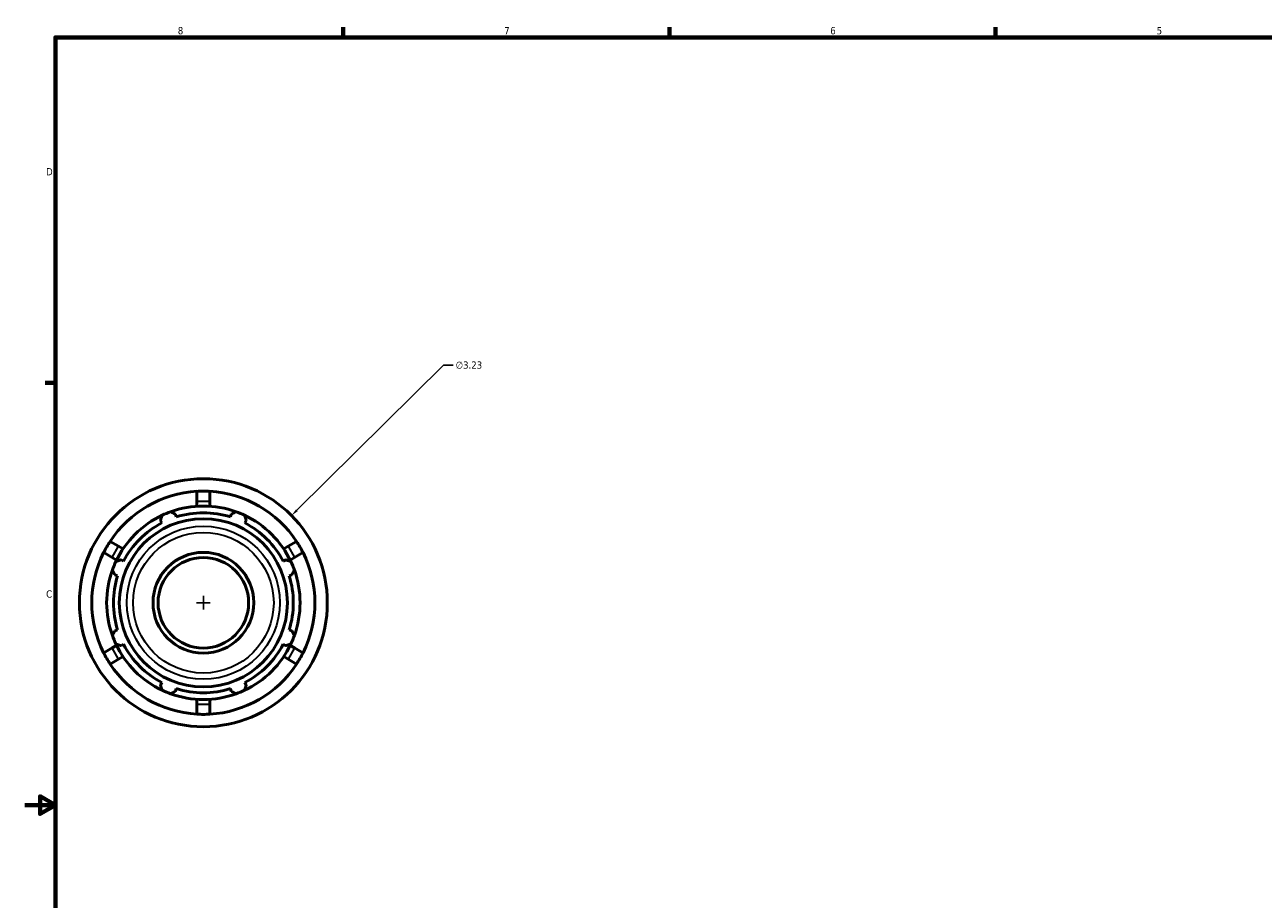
# Model space of a CAD drawing. Header units: inches. Extents: x -2.6 to 52, y -14.1 to 33.4.
# Tile 2 of 8: x 0.1 to 16.2, y 9.8 to 21.2. Entities that reach past the tile are written whole.
import ezdxf

# ---------------------------------------------------------------- set-up
doc = ezdxf.new("R2010")
doc.units = ezdxf.units.IN
doc.header["$MEASUREMENT"] = 0
for name, color, linetype, lineweight in [('Border (ANSI)', 7, 'Continuous', 70), ('Dimension (ANSI)', 7, 'Continuous', 25), ('Visible (ANSI)', 7, 'Continuous', 50), ('Visible Narrow (ANSI)', 7, 'Continuous', 35)]:
    doc.layers.add(name, color=color, linetype=linetype, lineweight=lineweight)
doc.styles.add('Note Text (ANSI)', font='tahoma.ttf')
doc.dimstyles.new('Default (ANSI)', dxfattribs={"dimtxt": 0.094488, "dimasz": 0.098425, "dimexe": 0.125, "dimexo": 0.0625, "dimgap": 0.031496, "dimtad": 0, "dimtih": 1, "dimtoh": 1, "dimrnd": 1e-08, "dimzin": 4, "dimdsep": 46, "dimtxsty": 'Note Text (ANSI)', "dimcen": 0.09, "dimdle": 0.393701, "dimclrd": 256, "dimclre": 256, "dimclrt": 5, "dimadec": 0, "dimazin": 1, "dimtfac": 1, "dimtofl": 0, "dimtmove": 0, "dimatfit": 3, "dimfxl": 1, "dimtolj": 1, "dimtzin": 4, "dimlwd": -1, "dimlwe": -1, "dimarcsym": 0})

# ---------------------------------------------------------------- blocks, each defined once
blk = doc.blocks.new('Borders Default Border')
at = {"layer": 'Border (ANSI)'}
for p, q in [((4.25, 21), (4.25, 21.134)), ((8.5, 21), (8.5, 21.134)), ((12.75, 21), (12.75, 21.134)), ((0.5, 16.5), (0.366, 16.5))]:
    blk.add_line(p, q, dxfattribs=at)
at = {"layer": 'Border (ANSI)', "flags": 128}
for points in [[(0.5, 1), (0.5, 21), (33.5, 21), (33.5, 1), (0.5, 1)], [(0.1, 11), (0.5, 11), (0.3, 11.115), (0.3, 10.885), (0.5, 11)]]:
    blk.add_lwpolyline(points, dxfattribs=at)
at = {"layer": 'Border (ANSI)', "color": 5, "true_color": 0x0000ff, "char_height": 0.0945, "attachment_point": 7, "style": 'Note Text (ANSI)'}
for s, insert in [('8', (2.094, 21.038)), ('7', (6.346, 21.04)), ('6', (10.595, 21.038)), ('5', (14.847, 21.038)), ('D', (0.378, 19.203)), ('C', (0.378, 13.701))]:
    blk.add_mtext(s, dxfattribs=dict(at, insert=insert))
blk = doc.blocks.new('*D10')
at = {"layer": 'Defpoints', "color": 0, "transparency": 16777216}
for p in [(3.576, 14.771), (1.278, 12.501)]:
    blk.add_point(p, dxfattribs=at)
at = {"layer": 'Dimension (ANSI)', "transparency": 16777216}
for p, q in [((5.556, 16.729), (3.646, 14.84)), ((5.682, 16.729), (5.556, 16.729)), ((2.427, 13.546), (2.427, 13.726)), ((2.337, 13.636), (2.517, 13.636))]:
    blk.add_line(p, q, dxfattribs=at)
blk.add_solid([(3.634, 14.852), (3.657, 14.829), (3.576, 14.771)], dxfattribs=at)
at = {"layer": 'Dimension (ANSI)', "color": 5, "transparency": 16777216, "insert": (5.714, 16.779), "char_height": 0.0945, "attachment_point": 1, "style": 'Note Text (ANSI)'}
blk.add_mtext('\\A1;∅3.23', dxfattribs=at)

msp = doc.modelspace()

# ---------------------------------------------------------------- linework, layer by layer
at = {"layer": 'Visible (ANSI)'}
for p, q in [((2.343, 14.96), (2.343, 15.087)), ((2.511, 15.087), (2.511, 14.96)), ((2.343, 14.893), (2.343, 14.96)), ((2.511, 14.96), (2.511, 14.893)), ((1.868, 14.709), (1.886, 14.675)), ((2.074, 14.754), (2.063, 14.79)), ((2.791, 14.79), (2.779, 14.754)), ((2.968, 14.675), (2.985, 14.709)), ((1.212, 14.434), (1.322, 14.371)), ((1.322, 14.371), (1.38, 14.337)), ((3.474, 14.337), (3.532, 14.371)), ((3.532, 14.371), (3.641, 14.434)), ((1.238, 14.225), (1.128, 14.289)), ((1.296, 14.192), (1.238, 14.225)), ((3.616, 14.225), (3.558, 14.192)), ((3.725, 14.289), (3.616, 14.225)), ((1.387, 14.177), (1.354, 14.195)), ((3.5, 14.195), (3.466, 14.177)), ((1.273, 14), (1.309, 13.988)), ((3.544, 13.988), (3.58, 14)), ((1.309, 13.284), (1.273, 13.272)), ((3.58, 13.272), (3.544, 13.284)), ((1.238, 13.047), (1.296, 13.08)), ((1.354, 13.077), (1.387, 13.095)), ((3.466, 13.095), (3.5, 13.077)), ((3.558, 13.08), (3.616, 13.047)), ((1.128, 12.983), (1.238, 13.047)), ((1.38, 12.935), (1.322, 12.901)), ((3.532, 12.901), (3.474, 12.935)), ((3.616, 13.047), (3.725, 12.983)), ((1.322, 12.901), (1.212, 12.838)), ((3.641, 12.838), (3.532, 12.901)), ((1.886, 12.597), (1.868, 12.563)), ((2.985, 12.563), (2.968, 12.597)), ((2.063, 12.482), (2.074, 12.518)), ((2.779, 12.518), (2.791, 12.482)), ((2.343, 12.312), (2.343, 12.379)), ((2.343, 12.185), (2.343, 12.312)), ((2.511, 12.379), (2.511, 12.312)), ((2.511, 12.312), (2.511, 12.185))]:
    msp.add_line(p, q, dxfattribs=at)
for radius in [1.615, 1.095, 0.656, 0.59]:
    msp.add_circle((2.427, 13.636), radius, dxfattribs=at)
for radius, start, end in [(1.454, 93.3131, 146.6869), (1.454, 33.3131, 86.6869), (1.26, 70.208, 109.792), (1.26, 115.208, 154.792), (1.26, 109.792, 115.208), (1.172, 72.5, 107.5), (1.26, 64.792, 70.208), (1.26, 25.208, 64.792), (1.172, 117.5, 152.5), (1.172, 27.5, 62.5), (1.454, 153.3131, 206.6869), (1.454, 333.3131, 26.6869), (1.26, 160.208, 199.792), (1.26, 154.792, 160.208), (1.26, 19.792, 25.208), (1.26, 340.208, 19.792), (1.172, 162.5, 197.5), (1.172, 342.5, 17.5), (1.26, 199.792, 205.208), (1.26, 205.208, 244.792), (1.172, 207.5, 242.5), (1.26, 295.208, 334.792), (1.172, 297.5, 332.5), (1.26, 334.792, 340.208), (1.453, 213.3131, 266.6869), (1.454, 273.3131, 326.6869), (1.26, 244.792, 250.208), (1.26, 250.208, 289.792), (1.172, 252.5, 287.5), (1.26, 289.792, 295.208)]:
    msp.add_arc((2.427, 13.636), radius, start, end, dxfattribs=at)
for points in [[(2.427, 15.089), (2.4, 15.089), (2.372, 15.089), (2.343, 15.087)], [(2.511, 15.087), (2.482, 15.089), (2.454, 15.089), (2.427, 15.089)], [(1.168, 14.363), (1.154, 14.339), (1.141, 14.314), (1.128, 14.289)], [(1.212, 14.434), (1.196, 14.41), (1.182, 14.386), (1.168, 14.363)], [(3.686, 14.363), (3.672, 14.386), (3.657, 14.41), (3.641, 14.434)], [(3.725, 14.289), (3.713, 14.314), (3.699, 14.339), (3.686, 14.363)], [(1.128, 12.983), (1.141, 12.958), (1.154, 12.933), (1.168, 12.909)], [(1.168, 12.909), (1.182, 12.886), (1.196, 12.862), (1.212, 12.838)], [(3.641, 12.838), (3.657, 12.862), (3.672, 12.886), (3.686, 12.909)], [(3.686, 12.909), (3.699, 12.933), (3.713, 12.958), (3.725, 12.983)], [(2.343, 12.185), (2.372, 12.183), (2.4, 12.182), (2.427, 12.182)], [(2.427, 12.182), (2.454, 12.182), (2.482, 12.183), (2.511, 12.185)]]:
    msp.add_open_spline(points, degree=3, dxfattribs=at)
for points, weights in [([(1.868, 14.709), (1.879, 14.742), (1.89, 14.776)], [1.00216968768, 1.00149311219, 1]), ([(2, 14.822), (2.032, 14.805), (2.063, 14.79)], [1, 1.00149311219, 1.00216968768]), ([(2.791, 14.79), (2.821, 14.805), (2.853, 14.822)], [1.00216968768, 1.00149311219, 1]), ([(2.963, 14.776), (2.975, 14.742), (2.985, 14.709)], [1, 1.00149311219, 1.00216968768]), ([(1.273, 14), (1.258, 14.031), (1.241, 14.063)], [1.00216968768, 1.00149311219, 1]), ([(1.287, 14.173), (1.321, 14.184), (1.354, 14.195)], [1, 1.00149311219, 1.00216968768]), ([(3.5, 14.195), (3.533, 14.184), (3.567, 14.173)], [1.00216968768, 1.00149311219, 1]), ([(3.612, 14.063), (3.596, 14.031), (3.58, 14)], [1, 1.00149311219, 1.00216968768]), ([(1.241, 13.209), (1.258, 13.241), (1.273, 13.272)], [1, 1.00149311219, 1.00216968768]), ([(3.58, 13.272), (3.596, 13.241), (3.612, 13.209)], [1.00216968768, 1.00149311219, 1]), ([(1.354, 13.077), (1.321, 13.088), (1.287, 13.099)], [1.00216968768, 1.00149311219, 1]), ([(3.567, 13.099), (3.533, 13.088), (3.5, 13.077)], [1, 1.00149311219, 1.00216968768]), ([(1.89, 12.496), (1.879, 12.53), (1.868, 12.563)], [1, 1.00149311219, 1.00216968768]), ([(2.063, 12.482), (2.032, 12.467), (2, 12.45)], [1.00216968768, 1.00149311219, 1]), ([(2.853, 12.45), (2.821, 12.467), (2.791, 12.482)], [1, 1.00149311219, 1.00216968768]), ([(2.985, 12.563), (2.975, 12.53), (2.963, 12.496)], [1.00216968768, 1.00149311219, 1])]:
    msp.add_rational_spline(points, weights, degree=2, dxfattribs=at)
at = {"layer": 'Visible Narrow (ANSI)'}
for p, q in [((2.351, 14.96), (2.502, 14.96)), ((1.242, 14.233), (1.318, 14.364)), ((3.536, 14.364), (3.612, 14.233)), ((1.318, 12.908), (1.242, 13.039)), ((3.612, 13.039), (3.536, 12.908)), ((2.502, 12.312), (2.351, 12.312))]:
    msp.add_line(p, q, dxfattribs=at)
for radius in [0.997, 0.916]:
    msp.add_circle((2.427, 13.636), radius, dxfattribs=at)

# ---------------------------------------------------------------- block references
msp.add_blockref('Borders Default Border', (0, 0))

# ---------------------------------------------------------------- dimensions: what is measured, and where the dimension line sits
at = {"layer": 'Dimension (ANSI)'}
dim = msp.add_diameter_dim_2p(p1=(1.278, 12.501), p2=(3.576, 14.771), dimstyle='Default (ANSI)', override={"dimgap": 0.031496, "dimdec": 2, "dimlfac": 1, "dimtol": 0, "dimlim": 0, "dimtp": 0, "dimtm": 0, "dimtdec": 2}, dxfattribs=at)
dim.commit()
dim.dimension.update_dxf_attribs({"geometry": '*D10', "text_midpoint": (5.885, 16.729), "dimtype": 163})

doc.saveas('drawing.dxf')
